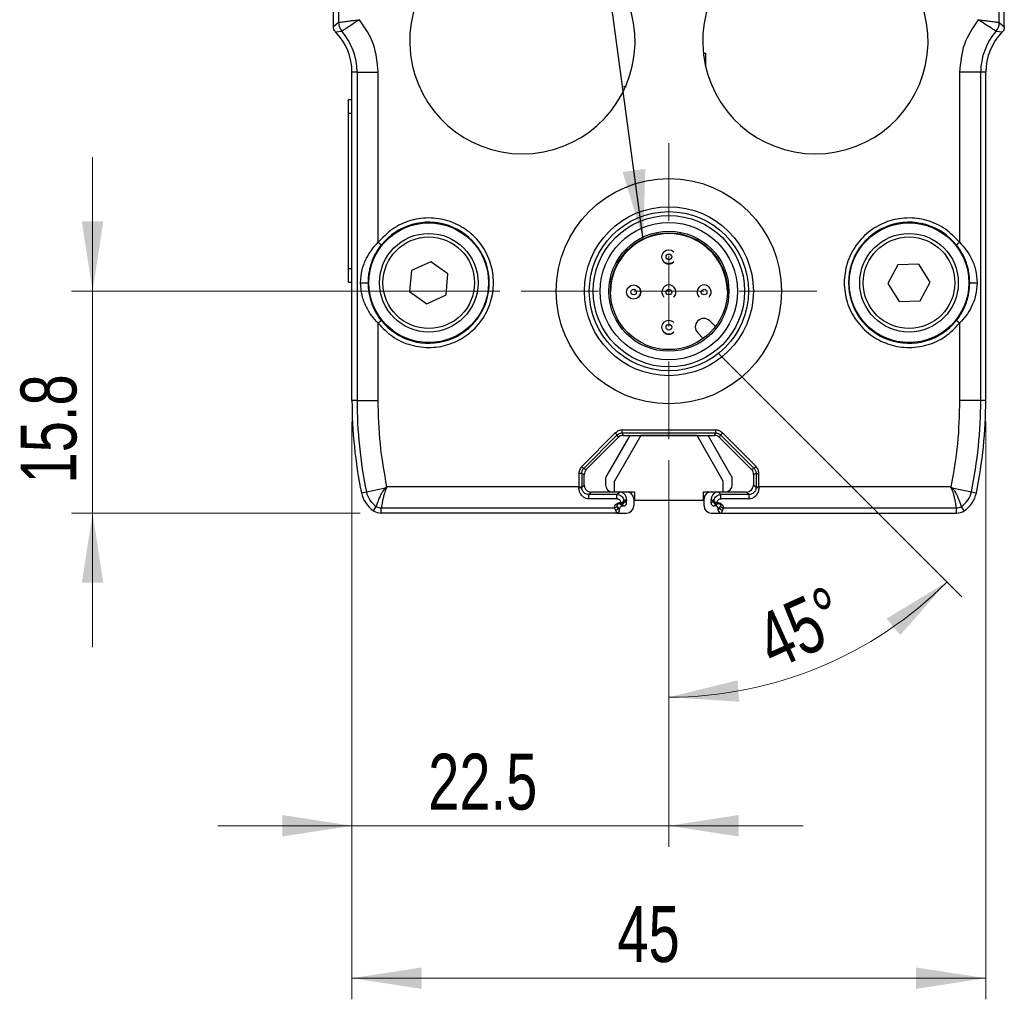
# Model space of a CAD drawing. Header units: millimetres. Extents: x 15 to 415, y 5 to 292.
# Tile 21 of 25: x 302 to 348, y 162 to 208. Entities that reach past the tile are written whole.
import ezdxf

# ---------------------------------------------------------------- set-up
doc = ezdxf.new("R2010")
doc.units = ezdxf.units.MM
doc.styles.add('SLDTEXTSTYLE0', font='TXT', dxfattribs={"width": 0.75})
doc.dimstyles.new('SLDDIMSTYLE1', dxfattribs={"dimtxt": 2.645833, "dimasz": 3.302, "dimexe": 0, "dimexo": 0.0625, "dimgap": 0.661458, "dimtad": 1, "dimdec": 1, "dimlfac": 1.5, "dimrnd": 1e-09, "dimzin": 12, "dimdsep": 46, "dimtxsty": 'SLDTEXTSTYLE0', "dimsah": 1, "dimcen": 0.09, "dimadec": 0, "dimazin": 3, "dimtfac": 1, "dimtdec": 1, "dimtmove": 0, "dimatfit": 0, "dimfxl": 1, "dimfrac": 2, "dimtolj": 1, "dimtzin": 12, "dimarcsym": 0})
doc.dimstyles.new('SLDDIMSTYLE2', dxfattribs={"dimtxt": 2.645833, "dimasz": 3.302, "dimexe": 0, "dimexo": 0.0625, "dimgap": 0.661458, "dimtad": 1, "dimdec": 0, "dimlfac": 1.5, "dimrnd": 1e-09, "dimzin": 12, "dimdsep": 46, "dimtxsty": 'SLDTEXTSTYLE0', "dimsah": 1, "dimcen": 0.09, "dimadec": 0, "dimazin": 3, "dimtfac": 1, "dimtdec": 0, "dimtofl": 0, "dimtmove": 0, "dimatfit": 3, "dimfxl": 1, "dimfrac": 2, "dimtolj": 1, "dimtzin": 12, "dimarcsym": 0})
doc.dimstyles.new('SLDDIMSTYLE3', dxfattribs={"dimtxt": 2.645833, "dimasz": 3.302, "dimexe": 0, "dimexo": 0.0625, "dimgap": 0.661458, "dimtad": 1, "dimdec": 4, "dimlfac": 1.5, "dimzin": 12, "dimdsep": 46, "dimtxsty": 'SLDTEXTSTYLE0', "dimsah": 1, "dimcen": 0.09, "dimazin": 3, "dimtfac": 1, "dimtofl": 0, "dimtmove": 0, "dimatfit": 3, "dimfxl": 1, "dimfrac": 2, "dimtolj": 1, "dimtzin": 12, "dimarcsym": 0})
doc.dimstyles.new('SLDDIMSTYLE4', dxfattribs={"dimtxt": 0.18, "dimasz": 3.302, "dimexe": 0, "dimexo": 0.0625, "dimgap": 0, "dimtad": 0, "dimtih": 1, "dimtoh": 1, "dimdec": 0, "dimrnd": 1e-09, "dimzin": 0, "dimdsep": 46, "dimtxsty": 'Standard', "dimsah": 1, "dimcen": 0.09, "dimadec": 0, "dimazin": 0, "dimtfac": 3.302, "dimtdec": 0, "dimtofl": 0, "dimtmove": 0, "dimatfit": 3, "dimfxl": 1, "dimfrac": 2, "dimtolj": 1, "dimtzin": 0, "dimarcsym": 0})

# ---------------------------------------------------------------- blocks, each defined once
blk = doc.blocks.new('_D_2')
at = {"color": 7, "linetype": 'Continuous', "lineweight": 0}
for p, q in [((305.156, 195.501), (305.156, 201.851)), ((324.435, 195.501), (304.156, 195.501)), ((305.156, 195.501), (305.156, 185.001)), ((317.822, 185.001), (304.156, 185.001)), ((305.156, 185.001), (305.156, 178.651))]:
    blk.add_line(p, q, dxfattribs=at)
at = {"color": 7, "linetype": 'Continuous', "lineweight": 18}
for points in [[(305.156, 195.501), (305.664, 198.803), (304.648, 198.803)], [(305.156, 185.001), (304.648, 181.699), (305.664, 181.699)]]:
    blk.add_solid(points, dxfattribs=at)
at = {"color": 7, "linetype": 'Continuous', "lineweight": 18, "insert": (301.746, 186.401), "char_height": 2.6458, "attachment_point": 1, "rotation": 90, "style": 'SLDTEXTSTYLE0'}
blk.add_mtext('15.8', dxfattribs=at)
blk = doc.blocks.new('_D_3')
at = {"color": 7, "linetype": 'Continuous', "lineweight": 0}
for p, q in [((317.435, 189.335), (317.435, 169.198)), ((332.435, 187.501), (332.435, 169.198)), ((317.435, 170.198), (311.085, 170.198)), ((317.435, 170.198), (332.435, 170.198)), ((332.435, 170.198), (338.785, 170.198))]:
    blk.add_line(p, q, dxfattribs=at)
at = {"color": 7, "linetype": 'Continuous', "lineweight": 18}
for points in [[(317.435, 170.198), (314.133, 170.706), (314.133, 169.69)], [(332.435, 170.198), (335.737, 169.69), (335.737, 170.706)]]:
    blk.add_solid(points, dxfattribs=at)
at = {"color": 7, "linetype": 'Continuous', "lineweight": 18, "insert": (321.042, 173.608), "char_height": 2.6458, "attachment_point": 1, "style": 'SLDTEXTSTYLE0'}
blk.add_mtext('22.5', dxfattribs=at)
blk = doc.blocks.new('_D_4')
at = {"color": 7, "linetype": 'Continuous', "lineweight": 0}
for p, q in [((334.795, 192.536), (346.302, 181.029)), ((332.435, 187.501), (332.435, 175.285))]:
    blk.add_line(p, q, dxfattribs=at)
at = {"color": 7, "linetype": 'Continuous', "lineweight": 18}
blk.add_arc((332.435, 194.896), 18.611, 270, 315, dxfattribs=at)
for points in [[(345.595, 181.736), (342.738, 180.004), (343.391, 179.226)], [(332.435, 176.285), (335.769, 176.069), (335.68, 177.081)]]:
    blk.add_solid(points, dxfattribs=at)
at = {"color": 7, "linetype": 'Continuous', "lineweight": 18, "insert": (336.306, 179.958), "char_height": 2.6458, "attachment_point": 1, "rotation": 24.4553, "style": 'SLDTEXTSTYLE0'}
blk.add_mtext('45°', dxfattribs=at)
blk = doc.blocks.new('_D_5')
at = {"color": 7, "linetype": 'Continuous', "lineweight": 0}
for p, q in [((317.435, 189.335), (317.435, 161.984)), ((347.435, 189.335), (347.435, 161.984)), ((317.435, 162.984), (347.435, 162.984))]:
    blk.add_line(p, q, dxfattribs=at)
at = {"color": 7, "linetype": 'Continuous', "lineweight": 18}
for points in [[(317.435, 162.984), (320.737, 162.476), (320.737, 163.492)], [(347.435, 162.984), (344.133, 163.492), (344.133, 162.476)]]:
    blk.add_solid(points, dxfattribs=at)
at = {"color": 7, "linetype": 'Continuous', "lineweight": 18, "insert": (329.996, 166.395), "char_height": 2.6458, "attachment_point": 1, "style": 'SLDTEXTSTYLE0'}
blk.add_mtext('45', dxfattribs=at)
blk = doc.blocks.new('SW_CENTERMARKSYMBOL_2')
at = {"color": 0, "linetype": 'Continuous', "lineweight": 18}
for p, q in [((0, 3.333), (0, 7)), ((0, 0), (0, 1.667)), ((-3.333, 0), (-7, 0)), ((0, 0), (-1.667, 0)), ((0, 0), (0, -1.667)), ((0, 0), (1.667, 0)), ((3.333, 0), (7, 0)), ((0, -3.333), (0, -7))]:
    blk.add_line(p, q, dxfattribs=at)

msp = doc.modelspace()

# ---------------------------------------------------------------- linework, layer by layer
at = {"color": 7, "linetype": 'Continuous', "lineweight": 25}
for p, q in [((316.558435, 208.009327), (316.558435, 209.921647)), ((316.797293, 209.833652), (316.797293, 208.218961)), ((348.072912, 208.218961), (348.072912, 209.833652)), ((348.311769, 208.009327), (348.311769, 209.921647)), ((316.797293, 208.218961), (316.558435, 208.009327)), ((348.072912, 208.218961), (348.311769, 208.009327)), ((316.654181, 207.775493), (316.951526, 207.805381)), ((347.918678, 207.805381), (348.216023, 207.775493)), ((334.16304, 206.76916), (334.16304, 206.173666)), ((317.673959, 205.868163), (317.435102, 205.868163)), ((317.435102, 190.33483), (317.435102, 205.868163)), ((317.673959, 205.868163), (317.673959, 190.33483)), ((317.673959, 205.868163), (318.673807, 205.868163)), ((318.673807, 197.814256), (318.673807, 205.868163)), ((346.196397, 205.868163), (346.196397, 197.814256)), ((347.196245, 205.868163), (346.196397, 205.868163)), ((347.196245, 190.33483), (347.196245, 205.868163)), ((347.435102, 205.868163), (347.196245, 205.868163)), ((347.435102, 190.33483), (347.435102, 205.868163)), ((317.268435, 204.574734), (317.435102, 204.574734)), ((317.268435, 203.908068), (317.268435, 204.574734)), ((317.435102, 203.908068), (317.268435, 203.908068)), ((317.268435, 196.574734), (317.268435, 203.908068)), ((318.673807, 197.814256), (318.830051, 197.689453)), ((346.040154, 197.689453), (346.196397, 197.814256)), ((332.670886, 197.364131), (332.670886, 197.364131)), ((321.160233, 196.897274), (320.251965, 196.478884)), ((321.976703, 196.319886), (321.160233, 196.897274)), ((332.199481, 196.892727), (332.199481, 196.892727)), ((343.273352, 196.750481), (342.802318, 195.868366)), ((344.272803, 196.783612), (343.273352, 196.750481)), ((344.80122, 195.934627), (344.272803, 196.783612)), ((317.268435, 196.574734), (317.435102, 196.574734)), ((317.268435, 195.908068), (317.268435, 196.574734)), ((320.251965, 196.478884), (320.160168, 195.483106)), ((321.884906, 195.324109), (321.976703, 196.319886)), ((317.435102, 195.908068), (317.268435, 195.908068)), ((342.802318, 195.868366), (343.330735, 195.019381)), ((344.330186, 195.052512), (344.80122, 195.934627)), ((320.160168, 195.483106), (320.976638, 194.905719)), ((320.976638, 194.905719), (321.884906, 195.324109)), ((331.004219, 195.697465), (331.004219, 195.697465)), ((332.670886, 195.697465), (332.670886, 195.697465)), ((334.337553, 195.697465), (334.337552, 195.697465)), ((330.532815, 195.22606), (330.532815, 195.22606)), ((332.199481, 195.22606), (332.199481, 195.22606)), ((333.866148, 195.22606), (333.866148, 195.22606)), ((343.330735, 195.019381), (344.330186, 195.052512)), ((318.830051, 194.11354), (318.673807, 193.988737)), ((318.673807, 190.33483), (318.673807, 193.988737)), ((332.670886, 194.030798), (332.670886, 194.030798)), ((334.636686, 193.825945), (334.367942, 194.094689)), ((346.196397, 193.988737), (346.040154, 194.11354)), ((346.196397, 193.988737), (346.196397, 190.33483)), ((332.199481, 193.559394), (332.199481, 193.559393)), ((333.802257, 193.529004), (334.065207, 193.266054)), ((317.673959, 190.33483), (317.435102, 190.33483)), ((317.673959, 190.33483), (318.673807, 190.33483)), ((347.196245, 190.33483), (346.196397, 190.33483)), ((347.435102, 190.33483), (347.196245, 190.33483)), ((329.897765, 188.791654), (328.311612, 187.2055)), ((334.642469, 188.928332), (330.227736, 188.928332)), ((330.227736, 188.795004), (334.642469, 188.795004)), ((330.227736, 188.795004), (330.277263, 188.675435)), ((334.592942, 188.675435), (334.642469, 188.795004)), ((336.558593, 187.2055), (334.972439, 188.791654)), ((328.40586, 187.111193), (329.992066, 188.6974)), ((328.525457, 187.061696), (330.041569, 188.577808)), ((330.580184, 188.675435), (329.47976, 186.769446)), ((331.101769, 188.668163), (329.868435, 186.501496)), ((330.041569, 188.577808), (329.992066, 188.6974)), ((330.277263, 188.675435), (334.592942, 188.675435)), ((333.768435, 188.668163), (331.101769, 188.668163)), ((335.001769, 186.501496), (333.768435, 188.668163)), ((335.390444, 186.769446), (334.29002, 188.675435)), ((334.828635, 188.577808), (334.878138, 188.6974)), ((336.344747, 187.061696), (334.828635, 188.577808)), ((334.878138, 188.6974), (336.464345, 187.111193)), ((328.40586, 187.111193), (328.525457, 187.061696)), ((336.464345, 187.111193), (336.344747, 187.061696)), ((328.174933, 186.875529), (328.174933, 186.240201)), ((328.308261, 186.875529), (328.308261, 186.240201)), ((328.42783, 186.826003), (328.308261, 186.875529)), ((328.42783, 186.327545), (328.42783, 186.826003)), ((329.435102, 186.602779), (329.435102, 186.33483)), ((329.868435, 186.001496), (329.868435, 186.501496)), ((335.001769, 186.001496), (335.001769, 186.501496)), ((335.435102, 186.33483), (335.435102, 186.602779)), ((336.561943, 186.875529), (336.442375, 186.826003)), ((336.442375, 186.826003), (336.442375, 186.327545)), ((336.561943, 186.875529), (336.561943, 186.240201)), ((336.695271, 186.240201), (336.695271, 186.875529)), ((317.882265, 185.955664), (318.116192, 186.003941)), ((318.116192, 186.003941), (319.026691, 186.191845)), ((319.026691, 186.191845), (319.088382, 186.240201)), ((319.088382, 186.240201), (319.053456, 186.17004)), ((328.174933, 186.240201), (319.088382, 186.240201)), ((328.174933, 186.240201), (328.308261, 186.240201)), ((328.174935, 186.203025), (328.174935, 186.240201)), ((328.308261, 186.240201), (328.308267, 186.207982)), ((328.308267, 186.207982), (328.42783, 186.327545)), ((328.76115, 185.994224), (328.642952, 185.876026)), ((330.094509, 185.994224), (328.76115, 185.994224)), ((329.768435, 186.001496), (330.435102, 186.001496)), ((329.976311, 185.876026), (330.094509, 185.994224)), ((330.435102, 186.001496), (330.801769, 186.001496)), ((330.801769, 186.001496), (330.801769, 185.601496)), ((334.068435, 186.001496), (334.435102, 186.001496)), ((334.068435, 185.601496), (334.068435, 186.001496)), ((334.435102, 186.001496), (335.101769, 186.001496)), ((334.893893, 185.876026), (334.775695, 185.994224)), ((336.109054, 185.994224), (334.775695, 185.994224)), ((336.109054, 185.994224), (336.227252, 185.876026)), ((336.561938, 186.207982), (336.442375, 186.327545)), ((336.561943, 186.240201), (336.561938, 186.207982)), ((336.561943, 186.240201), (336.695271, 186.240201)), ((345.781822, 186.240201), (336.695271, 186.240201)), ((336.695271, 186.240201), (336.695271, 186.203025)), ((345.816748, 186.17004), (345.781822, 186.240201)), ((345.781822, 186.240201), (345.843513, 186.191845)), ((345.843513, 186.191845), (346.754012, 186.003941)), ((346.754012, 186.003941), (346.98794, 185.955664)), ((329.976311, 185.876026), (328.642952, 185.876026)), ((329.976311, 185.666159), (328.642952, 185.666159)), ((330.110795, 185.492808), (330.17148, 185.492808)), ((330.110795, 185.492808), (330.110795, 185.459132)), ((330.171481, 185.459132), (330.171481, 185.492808)), ((330.300812, 185.624849), (330.335093, 185.568167)), ((330.335093, 185.568167), (330.428874, 185.661948)), ((330.335093, 185.568167), (330.435089, 185.468172)), ((330.429362, 185.646599), (330.428874, 185.661948)), ((330.429362, 185.646599), (330.43408, 185.580219)), ((330.768435, 185.668163), (330.768435, 185.33483)), ((334.068435, 185.601496), (330.801769, 185.601496)), ((334.101769, 185.33483), (334.101769, 185.668163)), ((334.535111, 185.568167), (334.435116, 185.468172)), ((334.440842, 185.646599), (334.436124, 185.580219)), ((334.440842, 185.646599), (334.44133, 185.661948)), ((334.44133, 185.661948), (334.535111, 185.568167)), ((334.535111, 185.568167), (334.569392, 185.624849)), ((334.698724, 185.492808), (334.759409, 185.492808)), ((334.698724, 185.492808), (334.698724, 185.459132)), ((334.812446, 185.861774), (334.893893, 185.876026)), ((336.227252, 185.876026), (334.893893, 185.876026)), ((336.227252, 185.666159), (334.893893, 185.666159)), ((336.227252, 185.666159), (336.227252, 185.876026)), ((318.455391, 185.111175), (318.586647, 185.310736)), ((318.821735, 185.240354), (329.854302, 185.240354)), ((318.821735, 185.001496), (318.821735, 185.240354)), ((329.854302, 185.240354), (329.901779, 185.13485)), ((329.901779, 185.13485), (329.968451, 185.001496)), ((330.035107, 185.268163), (329.984993, 185.347291)), ((330.101769, 185.201501), (330.035107, 185.268163)), ((330.101769, 185.13483), (330.035107, 185.268163)), ((330.101769, 185.13483), (330.101769, 185.201501)), ((330.171481, 185.459132), (330.110795, 185.459132)), ((330.110795, 185.459132), (330.235097, 185.33483)), ((330.171481, 185.459132), (330.201765, 185.434839)), ((330.301774, 185.33483), (330.201765, 185.434839)), ((330.235097, 185.33483), (330.301774, 185.33483)), ((330.433551, 185.447879), (330.435089, 185.468172)), ((334.435116, 185.468172), (334.436653, 185.447879)), ((334.56843, 185.33483), (334.668439, 185.434839)), ((334.635107, 185.33483), (334.56843, 185.33483)), ((334.635107, 185.33483), (334.759409, 185.459132)), ((334.668439, 185.434839), (334.698724, 185.459132)), ((334.698724, 185.459132), (334.759409, 185.459132)), ((334.768435, 185.201501), (334.835097, 185.268163)), ((334.835097, 185.268163), (334.768435, 185.13483)), ((334.768435, 185.13483), (334.768435, 185.201501)), ((334.885211, 185.347291), (334.835097, 185.268163)), ((334.968425, 185.13485), (334.901754, 185.001496)), ((335.015903, 185.240354), (334.968425, 185.13485)), ((335.015903, 185.240354), (346.048469, 185.240354)), ((346.048469, 185.001496), (346.048469, 185.240354)), ((346.414814, 185.111175), (346.283558, 185.310736)), ((329.968451, 185.001496), (318.821735, 185.001496)), ((329.968451, 185.001496), (330.435102, 185.001496)), ((334.435102, 185.001496), (334.901754, 185.001496)), ((334.901754, 185.001496), (346.048469, 185.001496))]:
    msp.add_line(p, q, dxfattribs=at)
at = {"color": 7, "linetype": 'Continuous', "lineweight": 25, "flags": 128}
for points in [[(332.670886, 196.892727), (332.562745, 196.820469), (332.435184, 196.795096), (332.307622, 196.820469), (332.199481, 196.892727), (332.127224, 197.000868), (332.10185, 197.128429), (332.127224, 197.25599), (332.199481, 197.364131), (332.307622, 197.436389), (332.435184, 197.461763), (332.562745, 197.436389), (332.670886, 197.364131), (332.670886, 197.364131)], [(332.670886, 193.559394), (332.562745, 193.487136), (332.435184, 193.461763), (332.307622, 193.487136), (332.199481, 193.559394), (332.127224, 193.667535), (332.10185, 193.795096), (332.127224, 193.922657), (332.199481, 194.030798), (332.307622, 194.103056), (332.435184, 194.128429), (332.562745, 194.103056), (332.670886, 194.030798), (332.670886, 194.030798)]]:
    msp.add_lwpolyline(points, dxfattribs=at)
at = {"color": 7, "linetype": 'Continuous', "lineweight": 25}
for centre, radius in [((332.435102, 195.501496), 5.333333), ((332.435102, 195.501496), 5.333333), ((332.435102, 195.501496), 4), ((332.435102, 195.501496), 3.766667), ((332.435102, 195.501496), 3.583333), ((321.068435, 195.901496), 2.833333), ((332.435102, 195.501496), 3.25), ((343.801769, 195.901496), 2.833333), ((321.068435, 195.901496), 2.333333), ((332.435102, 195.501496), 2.843645), ((332.435102, 195.501496), 2.766667), ((343.801769, 195.901496), 2.333333), ((321.068435, 195.901496), 2.166667), ((343.801769, 195.901496), 2.166667), ((332.435184, 197.128429), 0.133333), ((330.768517, 195.461763), 0.333333), ((330.768517, 195.461763), 0.133333), ((332.435183, 195.461763), 0.133333), ((334.10185, 195.461763), 0.133333), ((332.435184, 193.795096), 0.133333)]:
    msp.add_circle(centre, radius, dxfattribs=at)
for centre, radius, start, end in [((325.501769, 207.33483), 5.333333, 103.4544127, 76.5455873), ((339.368435, 207.33483), 5.333333, 103.4544127, 76.5455873), ((317.42989, 208.219322), 0.632597, 180.0327176, 220.8705674), ((347.440315, 208.219322), 0.632597, 319.1294326, 359.9672824), ((314.7154, 205.868163), 2.719702, 0, 44.5314701), ((314.7154, 205.868163), 2.958559, 360, 40.903285), ((350.154804, 205.868163), 2.958559, 139.096715, 180), ((350.154804, 205.868163), 2.719702, 135.4685299, 180), ((321.068435, 195.901496), 2.864813, 218.6168418, 141.3831582), ((343.801769, 195.901496), 2.864813, 38.6168418, 321.3831582), ((332.435184, 195.461762), 2.766667, 45.0000001, 179.7061464), ((332.435183, 195.461763), 2.766667, 0.5287545, 135), ((332.435183, 195.461763), 2.766667, 135, 179.7058844), ((332.435184, 197.128429), 0.333333, 225.0000001, 315), ((332.435183, 195.461763), 0.333333, 315, 225), ((334.10185, 195.461763), 0.333333, 315, 225), ((330.768517, 195.461762), 0.333333, 315, 45), ((332.435184, 195.461762), 0.333333, 315, 45), ((334.10185, 195.461762), 0.333333, 315, 45), ((334.085099, 193.811847), 0.4, 45, 225), ((332.435184, 193.795096), 0.333333, 225.0000001, 315), ((339.101769, 190.33483), 21.666667, 180, 191.6606853), ((339.101769, 190.33483), 21.427809, 180, 191.6606853), ((325.768435, 190.33483), 21.427809, 348.3393147, 0), ((325.768435, 190.33483), 21.666667, 348.3393147, 0), ((329.768435, 186.602779), 0.333333, 150, 180), ((335.101769, 186.602779), 0.333333, 0, 30), ((319.18808, 186.225151), 1.094476, 191.6606853, 236.6660938), ((320.894364, 188.456987), 2.935825, 230.4934694, 231.1672238), ((329.768435, 186.33483), 0.333333, 180, 270), ((330.435102, 185.668163), 0.333333, 0, 90), ((334.435102, 185.668163), 0.333333, 90, 180), ((335.101769, 186.33483), 0.333333, 270, 0), ((343.97584, 188.456987), 2.935825, 308.8327838, 309.5065306), ((345.682124, 186.225151), 1.094476, 303.3339062, 348.3393148), ((319.18808, 186.225151), 1.333333, 191.6606853, 236.6660938), ((330.201753, 185.568179), 0.13334, 270.0051019, 359.9948898), ((334.668451, 185.568179), 0.13334, 180.0051096, 269.9949058), ((345.682124, 186.225151), 1.333333, 303.3339062, 348.3393147), ((318.821735, 185.668163), 0.666667, 236.6660938, 270), ((318.821735, 185.668163), 0.42781, 236.6660949, 270.0000076), ((329.901763, 185.268194), 0.133344, 270.006947, 359.9865076), ((330.435102, 185.33483), 0.333333, 270, 0), ((334.435102, 185.33483), 0.333333, 180, 270), ((334.968441, 185.268194), 0.133344, 180.0134924, 269.993053), ((346.048469, 185.668163), 0.427809, 270, 303.3339062), ((346.048469, 185.668163), 0.666667, 270, 303.3339062)]:
    msp.add_arc(centre, radius, start, end, dxfattribs=at)
for centre, major_axis, ratio, start_param, end_param in [((330.277273, 188.342089), (0.127567, -0.307974), 0.999955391, 2.748909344, 3.534275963), ((334.592931, 188.342089), (0.127567, 0.307974), 0.999955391, 5.890501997, 6.675868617), ((328.761176, 186.825992), (0.307974, -0.127567), 0.999955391, 2.748909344, 3.534275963), ((336.109028, 186.825992), (0.307974, 0.127567), 0.999955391, 5.890501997, 6.675868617), ((334.775721, 185.660878), (-0.23572, 0.23572), 0.99992385, 5.49782522, 6.483057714), ((336.109028, 186.32757), (0.23572, -0.23572), 0.99992385, 5.49782522, 7.068545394), ((329.96843, 185.13485), (-0.059636, 0.119281), 0.999809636, 2.678051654, 4.248695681), ((334.635097, 185.201491), (0.094288, 0.094288), 0.99992385, 5.49782522, 7.068545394), ((334.901774, 185.13485), (-0.059636, -0.119281), 0.999809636, 5.17608228, 6.746726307)]:
    msp.add_ellipse(centre, major_axis=major_axis, ratio=ratio, start_param=start_param, end_param=end_param, dxfattribs=at)
for points, knots in [([(316.797293, 208.218961), (316.812241, 208.222145), (316.835272, 208.227049), (316.959846, 208.24539), (317.108687, 208.265897), (317.306537, 208.29299), (317.549308, 208.322934), (317.709492, 208.342035), (317.79714, 208.352486)], [0, 0, 0, 0, 0.235989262, 0.363590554, 0.497325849, 0.689735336, 0.8302335, 1, 1, 1, 1]), ([(317.79714, 208.352486), (317.686735, 208.282532), (317.466323, 208.142875), (317.22922, 207.987546), (317.087999, 207.893939), (316.984071, 207.824875), (316.964296, 207.81303), (316.951526, 207.805381)], [0, 0, 0, 0, 0.251338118, 0.501768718, 0.637517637, 0.765935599, 1, 1, 1, 1]), ([(347.918678, 207.805381), (347.905909, 207.813029), (347.886135, 207.824874), (347.782209, 207.893937), (347.640987, 207.987545), (347.403881, 208.142875), (347.183469, 208.282532), (347.073064, 208.352486)], [0, 0, 0, 0, 0.234057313, 0.362477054, 0.498231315, 0.748661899, 1, 1, 1, 1]), ([(347.073064, 208.352486), (347.160706, 208.342036), (347.320883, 208.322936), (347.563656, 208.292992), (347.76151, 208.265898), (347.910354, 208.245389), (348.034931, 208.227049), (348.057963, 208.222144), (348.072912, 208.218961)], [0, 0, 0, 0, 0.169755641, 0.310250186, 0.502674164, 0.63640372, 0.764003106, 1, 1, 1, 1]), ([(316.654177, 207.775491), (316.636044, 207.796962), (316.593755, 207.847034), (316.562989, 207.930532), (316.559635, 207.988571), (316.558436, 208.009327)], [0, 0, 0, 0, 0.325332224, 0.758714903, 1, 1, 1, 1]), ([(348.311768, 208.009327), (348.309637, 207.981305), (348.304668, 207.915953), (348.268041, 207.834855), (348.229729, 207.791129), (348.216027, 207.775491)], [0, 0, 0, 0, 0.325332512, 0.758715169, 1, 1, 1, 1]), ([(330.283767, 205.185224), (330.295143, 205.185224), (330.317968, 205.185224), (330.346278, 205.185224), (330.366989, 205.185224), (330.369283, 205.185224), (330.370434, 205.185224)], [0, 0, 0, 0, 0.249126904, 0.499862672, 0.749134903, 1, 1, 1, 1]), ([(330.370434, 205.185224), (330.371067, 205.185224), (330.37234, 205.185224), (330.381652, 205.185224), (330.390919, 205.185224), (330.401721, 205.185224), (330.410918, 205.185224), (330.417101, 205.185224)], [0, 0, 0, 0, 0.2480365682, 0.4991027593, 0.6261662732, 0.7487045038, 1, 1, 1, 1]), ([(318.673807, 193.988737), (318.88674, 193.765399), (319.323153, 193.307661), (320.210349, 192.908789), (321.164849, 192.788665), (322.097404, 192.965291), (322.934882, 193.409111), (323.610288, 194.098735), (324.03775, 194.964081), (324.179799, 195.901496), (324.03775, 196.838912), (323.610288, 197.704258), (322.934882, 198.393882), (322.097404, 198.837701), (321.164849, 199.014328), (320.210349, 198.894204), (319.323153, 198.495332), (318.88674, 198.037594), (318.673807, 197.814256)], [0, 0, 0, 0, 0.060989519, 0.125, 0.189010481, 0.25, 0.310989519, 0.375, 0.439010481, 0.5, 0.560989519, 0.625, 0.689010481, 0.75, 0.810989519, 0.875, 0.939010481, 1, 1, 1, 1]), ([(346.196397, 197.814256), (345.983464, 198.037594), (345.547052, 198.495332), (344.659855, 198.894204), (343.705355, 199.014328), (342.7728, 198.837701), (341.935322, 198.393882), (341.259916, 197.704258), (340.832454, 196.838912), (340.690405, 195.901496), (340.832454, 194.964081), (341.259916, 194.098735), (341.935322, 193.409111), (342.7728, 192.965291), (343.705355, 192.788665), (344.659855, 192.908789), (345.547052, 193.307661), (345.983464, 193.765399), (346.196397, 193.988737)], [0, 0, 0, 0, 0.060989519, 0.125, 0.189010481, 0.25, 0.310989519, 0.375, 0.439010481, 0.5, 0.560989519, 0.625, 0.689010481, 0.75, 0.810989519, 0.875, 0.939010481, 1, 1, 1, 1]), ([(317.843833, 195.901496), (317.858872, 196.107101), (317.889001, 196.518997), (318.092238, 197.029296), (318.353671, 197.466834), (318.569084, 197.700608), (318.673807, 197.814256)], [0, 0, 0, 0, 0.282162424, 0.565266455, 0.788655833, 1, 1, 1, 1]), ([(318.209797, 195.901496), (318.217594, 196.067268), (318.229279, 196.315711), (318.28223, 196.55361), (318.308069, 196.653368), (318.328884, 196.729913), (318.399622, 196.952718), (318.546355, 197.29483), (318.735905, 197.558496), (318.830051, 197.689453)], [0, 0, 0, 0, 0.252994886, 0.379166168, 0.383541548, 0.41609195, 0.504820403, 0.75405487, 1, 1, 1, 1]), ([(346.040154, 197.689453), (346.134299, 197.558497), (346.323848, 197.294834), (346.470587, 196.952698), (346.53987, 196.734486), (346.560155, 196.660644), (346.586359, 196.56106), (346.640748, 196.31854), (346.652593, 196.067256), (346.660407, 195.901496)], [0, 0, 0, 0, 0.245946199, 0.49518175, 0.583924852, 0.608859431, 0.616467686, 0.747004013, 1, 1, 1, 1]), ([(346.196397, 197.814256), (346.301116, 197.70061), (346.516527, 197.466834), (346.778116, 197.029066), (346.981249, 196.518701), (347.011362, 196.106811), (347.026372, 195.901496)], [0, 0, 0, 0, 0.21133832, 0.434733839, 0.718233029, 1, 1, 1, 1]), ([(317.843822, 195.901496), (317.854579, 195.901498), (317.877864, 195.9015), (317.93, 195.901503), (317.995788, 195.901505), (318.067737, 195.901505), (318.132309, 195.901504), (318.178432, 195.901501), (318.204682, 195.901499), (318.208187, 195.901497), (318.209806, 195.901496)], [0, 0, 0, 0, 0.102777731, 0.222467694, 0.356854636, 0.500007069, 0.643157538, 0.777539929, 0.897225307, 1, 1, 1, 1]), ([(318.673807, 193.988737), (318.568756, 194.102809), (318.352511, 194.337623), (318.089183, 194.779103), (317.88773, 195.289752), (317.858262, 195.700413), (317.843833, 195.901496)], [0, 0, 0, 0, 0.212063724, 0.436528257, 0.724091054, 1, 1, 1, 1]), ([(318.830051, 194.11354), (318.735905, 194.244497), (318.546354, 194.508162), (318.399624, 194.85028), (318.330343, 195.06848), (318.310058, 195.142315), (318.283849, 195.241914), (318.229457, 195.484448), (318.217611, 195.735737), (318.209797, 195.901496)], [0, 0, 0, 0, 0.245948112, 0.495184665, 0.583898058, 0.608842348, 0.6164616, 0.747003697, 1, 1, 1, 1]), ([(346.660407, 195.901496), (346.652611, 195.735725), (346.640926, 195.487288), (346.587973, 195.249379), (346.56213, 195.149608), (346.541313, 195.073059), (346.470575, 194.850261), (346.323851, 194.508166), (346.1343, 194.244498), (346.040154, 194.11354)], [0, 0, 0, 0, 0.252995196, 0.379157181, 0.383547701, 0.416118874, 0.504817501, 0.754052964, 1, 1, 1, 1]), ([(347.026372, 195.901496), (347.011941, 195.700274), (346.982489, 195.289599), (346.780947, 194.779007), (346.5177, 194.337624), (346.301452, 194.102811), (346.196397, 193.988737)], [0, 0, 0, 0, 0.276090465, 0.563473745, 0.787931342, 1, 1, 1, 1]), ([(346.660399, 195.901496), (346.662018, 195.901497), (346.665522, 195.901499), (346.691772, 195.901501), (346.737895, 195.901504), (346.802467, 195.901505), (346.874417, 195.901505), (346.940204, 195.901503), (346.992341, 195.9015), (347.015625, 195.901498), (347.026383, 195.901496)], [0, 0, 0, 0, 0.102774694, 0.222460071, 0.356842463, 0.499992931, 0.643145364, 0.777532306, 0.897222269, 1, 1, 1, 1]), ([(330.227736, 188.928332), (330.165749, 188.921862), (330.042202, 188.908967), (329.945799, 188.830668), (329.897765, 188.791654)], [0, 0, 0, 0, 0.501731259, 1, 1, 1, 1]), ([(334.972439, 188.791654), (334.924405, 188.830668), (334.828002, 188.908967), (334.704456, 188.921862), (334.642469, 188.928332)], [0, 0, 0, 0, 0.498268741, 1, 1, 1, 1]), ([(328.311612, 187.2055), (328.272355, 187.157094), (328.194112, 187.060615), (328.181311, 186.937082), (328.174933, 186.875529)], [0, 0, 0, 0, 0.50173101, 1, 1, 1, 1]), ([(328.405862, 187.111191), (328.404515, 187.112543), (328.402443, 187.114621), (328.390623, 187.126449), (328.378457, 187.138622), (328.363403, 187.153683), (328.341551, 187.175544), (328.323409, 187.193696), (328.311612, 187.2055)], [0, 0, 0, 0, 0.239569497, 0.368428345, 0.49999004, 0.631553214, 0.760416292, 1, 1, 1, 1]), ([(336.695271, 186.875529), (336.688893, 186.937082), (336.676092, 187.060615), (336.597849, 187.157094), (336.558593, 187.2055)], [0, 0, 0, 0, 0.49826899, 1, 1, 1, 1]), ([(318.586647, 185.310736), (318.588972, 185.316865), (318.593548, 185.328926), (318.6276, 185.427824), (318.688689, 185.59996), (318.779349, 185.810959), (318.873354, 186.00577), (318.969814, 186.122823), (319.026691, 186.191845)], [0, 0, 0, 0, 0.148882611, 0.292962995, 0.548453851, 0.70333036, 0.825067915, 1, 1, 1, 1]), ([(319.053456, 186.17004), (319.022023, 186.090396), (318.966749, 185.950342), (318.918131, 185.748586), (318.881888, 185.581515), (318.854625, 185.438374), (318.83566, 185.330715), (318.82388, 185.257478), (318.822455, 185.246099), (318.821735, 185.240354)], [0, 0, 0, 0, 0.170710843, 0.300196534, 0.444570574, 0.579633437, 0.717091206, 0.857148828, 1, 1, 1, 1]), ([(328.642952, 185.666159), (328.599003, 185.670278), (328.50734, 185.678868), (328.372051, 185.754063), (328.262601, 185.873622), (328.187855, 186.033619), (328.17923, 186.146703), (328.174935, 186.203025)], [0, 0, 0, 0, 0.16176512, 0.337381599, 0.58231524, 0.79196871, 1, 1, 1, 1]), ([(328.174938, 186.203025), (328.191626, 186.203096), (328.217289, 186.203205), (328.248199, 186.203827), (328.269493, 186.204466), (328.286702, 186.205258), (328.303424, 186.206407), (328.306359, 186.207361), (328.308267, 186.207982)], [0, 0, 0, 0, 0.239576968, 0.368437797, 0.499999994, 0.631562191, 0.760423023, 1, 1, 1, 1]), ([(328.642952, 185.876026), (328.609681, 185.87898), (328.544555, 185.884764), (328.449499, 185.930621), (328.371498, 186.002833), (328.317748, 186.10317), (328.311242, 186.175088), (328.308267, 186.207982)], [0, 0, 0, 0, 0.181600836, 0.355477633, 0.605276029, 0.819462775, 1, 1, 1, 1]), ([(328.42783, 186.327545), (328.429015, 186.302746), (328.431287, 186.255192), (328.45873, 186.171157), (328.521459, 186.087881), (328.604942, 186.02485), (328.689119, 185.99788), (328.736634, 185.995469), (328.76115, 185.994224)], [0, 0, 0, 0, 0.141788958, 0.271889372, 0.500033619, 0.728177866, 0.859746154, 1, 1, 1, 1]), ([(336.561938, 186.207982), (336.558962, 186.175089), (336.552456, 186.103171), (336.498707, 186.002834), (336.42071, 185.930625), (336.325655, 185.884765), (336.260529, 185.878981), (336.227252, 185.876026)], [0, 0, 0, 0, 0.180529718, 0.39472409, 0.644522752, 0.818365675, 1, 1, 1, 1]), ([(336.69527, 186.203025), (336.690973, 186.146706), (336.682346, 186.033623), (336.607607, 185.873623), (336.498153, 185.754067), (336.36287, 185.678864), (336.271206, 185.670277), (336.227252, 185.666159)], [0, 0, 0, 0, 0.208019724, 0.417683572, 0.662617, 0.838221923, 1, 1, 1, 1]), ([(336.561938, 186.207982), (336.563846, 186.207361), (336.56678, 186.206407), (336.583502, 186.205258), (336.600711, 186.204466), (336.622006, 186.203827), (336.652915, 186.203205), (336.678578, 186.203096), (336.695266, 186.203025)], [0, 0, 0, 0, 0.239576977, 0.368437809, 0.500000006, 0.631562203, 0.760423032, 1, 1, 1, 1]), ([(346.048469, 185.240354), (346.047749, 185.246099), (346.046324, 185.257477), (346.034544, 185.330708), (346.015578, 185.438366), (345.988319, 185.581503), (345.952075, 185.748576), (345.903459, 185.950332), (345.848181, 186.090396), (345.816748, 186.17004)], [0, 0, 0, 0, 0.14284175, 0.282896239, 0.420357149, 0.555429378, 0.699781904, 0.829289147, 1, 1, 1, 1]), ([(346.283558, 185.310736), (346.281499, 185.316113), (346.277397, 185.326828), (346.253133, 185.397844), (346.215694, 185.50346), (346.162845, 185.642183), (346.097225, 185.799465), (346.019853, 185.954539), (345.93988, 186.088998), (345.873495, 186.159847), (345.843513, 186.191845)], [0, 0, 0, 0, 0.138595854, 0.276167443, 0.412803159, 0.548566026, 0.688060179, 0.810021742, 0.914199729, 1, 1, 1, 1]), ([(329.854302, 185.240354), (329.854544, 185.251434), (329.854956, 185.270227), (329.88914, 185.362045), (329.942149, 185.424959), (329.98892, 185.460681), (330.045728, 185.487542), (330.08965, 185.491096), (330.110795, 185.492808)], [0, 0, 0, 0, 0.382680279, 0.64901465, 0.751074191, 0.840003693, 0.922972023, 1, 1, 1, 1]), ([(329.976311, 185.876026), (330.016358, 185.874373), (330.064074, 185.872403), (330.102649, 185.849228), (330.108848, 185.845504)], [0, 0, 0, 0, 0.839291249, 1, 1, 1, 1]), ([(330.17148, 185.492808), (330.164581, 185.515912), (330.151737, 185.558922), (330.105307, 185.617764), (330.054121, 185.651243), (330.010022, 185.664367), (329.987591, 185.665559), (329.976311, 185.666159)], [0, 0, 0, 0, 0.310606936, 0.578216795, 0.796271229, 0.897557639, 1, 1, 1, 1]), ([(330.108848, 185.845504), (330.136229, 185.832131), (330.197953, 185.801986), (330.266541, 185.72086), (330.289268, 185.657189), (330.300812, 185.624849)], [0, 0, 0, 0, 0.281769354, 0.635189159, 1, 1, 1, 1]), ([(330.17148, 185.492808), (330.18271, 185.494804), (330.203617, 185.498521), (330.239397, 185.513425), (330.268502, 185.534347), (330.288769, 185.559088), (330.299057, 185.580639), (330.304034, 185.603036), (330.301904, 185.61746), (330.300812, 185.624849)], [0, 0, 0, 0, 0.147087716, 0.273841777, 0.499426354, 0.622005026, 0.745639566, 0.869691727, 1, 1, 1, 1]), ([(330.276577, 185.510436), (330.269847, 185.502884), (330.256387, 185.48778), (330.230394, 185.471745), (330.201762, 185.461115), (330.181575, 185.459793), (330.171481, 185.459132)], [0, 0, 0, 0, 0.249993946, 0.499992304, 0.749994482, 1, 1, 1, 1]), ([(330.300812, 185.624849), (330.302623, 185.614897), (330.306245, 185.594993), (330.302889, 185.564637), (330.293649, 185.535527), (330.282268, 185.518799), (330.276577, 185.510436)], [0, 0, 0, 0, 0.250000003, 0.500000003, 0.750000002, 1, 1, 1, 1]), ([(330.428874, 185.661948), (330.42853, 185.672526), (330.427841, 185.693702), (330.418811, 185.745378), (330.400169, 185.798796), (330.380896, 185.830833), (330.372309, 185.845108)], [0, 0, 0, 0, 0.268191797, 0.536857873, 0.793640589, 1, 1, 1, 1]), ([(334.497896, 185.845108), (334.486917, 185.826295), (334.46492, 185.7886), (334.448255, 185.731552), (334.442105, 185.687305), (334.441571, 185.669844), (334.44133, 185.661948)], [0, 0, 0, 0, 0.2688328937, 0.5386279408, 0.7913527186, 1, 1, 1, 1]), ([(334.593627, 185.510436), (334.587936, 185.518799), (334.576554, 185.535525), (334.567315, 185.564636), (334.563959, 185.594992), (334.567581, 185.614897), (334.569392, 185.624849)], [0, 0, 0, 0, 0.249993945, 0.499992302, 0.749994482, 1, 1, 1, 1]), ([(334.569392, 185.624849), (334.568277, 185.617041), (334.566194, 185.602463), (334.571438, 185.580074), (334.581486, 185.559258), (334.596885, 185.539822), (334.616148, 185.523689), (334.639213, 185.509994), (334.666603, 185.498492), (334.687499, 185.494794), (334.698724, 185.492808)], [0, 0, 0, 0, 0.137589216, 0.256889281, 0.377923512, 0.496267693, 0.618396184, 0.72655974, 0.853115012, 1, 1, 1, 1]), ([(334.569392, 185.624849), (334.58078, 185.657551), (334.6032, 185.721933), (334.678658, 185.803347), (334.752741, 185.853359), (334.801572, 185.860241), (334.812446, 185.861774)], [0, 0, 0, 0, 0.312441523, 0.615127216, 0.914296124, 1, 1, 1, 1]), ([(334.698724, 185.459132), (334.68863, 185.459793), (334.668443, 185.461115), (334.639812, 185.471745), (334.613819, 185.48778), (334.600358, 185.502884), (334.593627, 185.510436)], [0, 0, 0, 0, 0.250000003, 0.500000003, 0.750000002, 1, 1, 1, 1]), ([(334.893893, 185.666159), (334.882616, 185.665559), (334.860186, 185.664366), (334.816089, 185.651241), (334.764901, 185.617769), (334.718465, 185.558925), (334.705623, 185.515915), (334.698724, 185.492808)], [0, 0, 0, 0, 0.102424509, 0.2037054, 0.421779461, 0.689357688, 1, 1, 1, 1]), ([(334.759409, 185.492808), (334.780553, 185.491096), (334.824473, 185.48754), (334.88128, 185.460685), (334.928053, 185.424961), (334.981063, 185.362047), (335.015248, 185.270227), (335.01566, 185.251434), (335.015903, 185.240354)], [0, 0, 0, 0, 0.077021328, 0.159995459, 0.248908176, 0.35098471, 0.617319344, 1, 1, 1, 1]), ([(329.984993, 185.347291), (329.980816, 185.333463), (329.972125, 185.304692), (329.941419, 185.269474), (329.900565, 185.244965), (329.869505, 185.241869), (329.854302, 185.240354)], [0, 0, 0, 0, 0.23589934, 0.490828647, 0.750760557, 1, 1, 1, 1]), ([(329.984993, 185.347291), (329.980322, 185.359011), (329.975021, 185.372313), (330.025773, 185.428488), (330.048184, 185.444259), (330.072744, 185.454269), (330.094644, 185.458549), (330.105497, 185.458941), (330.110795, 185.459132)], [0, 0, 0, 0, 0.711022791, 0.8070175, 0.884759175, 0.947599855, 0.97441865, 1, 1, 1, 1]), ([(334.436654, 185.447877), (334.440661, 185.432538), (334.448677, 185.40186), (334.479983, 185.365058), (334.521118, 185.339714), (334.55266, 185.336458), (334.56843, 185.33483)], [0, 0, 0, 0, 0.2499907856, 0.4999938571, 0.7499969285, 1, 1, 1, 1]), ([(334.759409, 185.459132), (334.764707, 185.458941), (334.775558, 185.458549), (334.797458, 185.45427), (334.822018, 185.44426), (334.84443, 185.42849), (334.895184, 185.372313), (334.889883, 185.359011), (334.885211, 185.347291)], [0, 0, 0, 0, 0.025577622, 0.052395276, 0.115239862, 0.192963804, 0.288976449, 1, 1, 1, 1]), ([(334.885212, 185.347291), (334.889545, 185.33308), (334.898478, 185.303779), (334.929885, 185.268563), (334.970621, 185.244747), (335.001114, 185.241788), (335.015903, 185.240353)], [0, 0, 0, 0, 0.242505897, 0.500000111, 0.757494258, 1, 1, 1, 1])]:
    msp.add_open_spline(points, degree=3, knots=knots, dxfattribs=at)
for points in [[(318.673807, 205.868163), (318.634065, 206.319752), (318.554581, 207.222931), (318.049621, 207.975968), (317.79714, 208.352486)], [(347.073064, 208.352486), (346.820584, 207.975968), (346.315623, 207.222931), (346.236139, 206.319752), (346.196397, 205.868163)], [(334.06304, 206.76916), (334.064543, 206.76916), (334.067549, 206.76916), (334.090674, 206.76916), (334.123729, 206.76916), (334.149936, 206.76916), (334.16304, 206.76916)], [(319.088382, 186.240201), (318.967464, 186.917392), (318.725629, 188.271775), (318.691081, 189.647145), (318.673807, 190.33483)], [(346.196397, 190.33483), (346.179123, 189.647145), (346.144575, 188.271775), (345.90274, 186.917392), (345.781822, 186.240201)], [(329.992066, 188.6974), (329.990556, 188.698906), (329.987535, 188.701919), (329.965687, 188.723755), (329.934628, 188.754803), (329.910053, 188.77937), (329.897765, 188.791654)], [(329.992066, 188.6974), (330.008369, 188.711957), (330.040974, 188.741073), (330.099482, 188.771358), (330.162271, 188.791308), (330.205914, 188.793772), (330.227736, 188.795004)], [(330.227736, 188.795004), (330.227736, 188.797137), (330.227736, 188.801403), (330.227736, 188.832292), (330.227736, 188.876209), (330.227736, 188.910958), (330.227736, 188.928332)], [(334.642469, 188.928332), (334.642469, 188.910958), (334.642469, 188.876209), (334.642469, 188.832292), (334.642469, 188.801403), (334.642469, 188.797137), (334.642469, 188.795004)], [(334.642469, 188.795004), (334.66429, 188.793772), (334.707934, 188.791308), (334.770722, 188.771358), (334.82923, 188.741073), (334.861836, 188.711957), (334.878138, 188.6974)], [(334.878138, 188.6974), (334.879649, 188.698906), (334.882669, 188.701919), (334.904517, 188.723755), (334.935576, 188.754803), (334.960152, 188.77937), (334.972439, 188.791654)], [(328.308261, 186.875529), (328.309493, 186.89735), (328.311957, 186.940992), (328.331906, 187.003779), (328.362189, 187.062286), (328.391303, 187.094891), (328.40586, 187.111193)], [(336.464345, 187.111193), (336.465851, 187.112704), (336.468862, 187.115726), (336.490697, 187.137575), (336.521743, 187.168636), (336.54631, 187.193212), (336.558593, 187.2055)], [(336.464345, 187.111193), (336.478901, 187.094891), (336.508015, 187.062286), (336.538299, 187.003779), (336.558248, 186.940992), (336.560711, 186.89735), (336.561943, 186.875529)], [(328.308261, 186.875529), (328.306128, 186.875529), (328.301862, 186.875529), (328.270973, 186.875529), (328.227057, 186.875529), (328.192308, 186.875529), (328.174933, 186.875529)], [(336.561943, 186.875529), (336.564076, 186.875529), (336.568342, 186.875529), (336.599231, 186.875529), (336.643148, 186.875529), (336.677897, 186.875529), (336.695271, 186.875529)], [(330.372309, 185.845108), (330.355553, 185.866855), (330.322043, 185.910348), (330.253553, 185.957193), (330.17666, 185.988386), (330.121893, 185.992278), (330.094509, 185.994224)], [(328.642952, 185.666159), (328.642952, 185.676593), (328.642952, 185.697461), (328.642952, 185.733586), (328.642952, 185.769979), (328.642952, 185.804466), (328.642952, 185.834442), (328.642952, 185.857508), (328.642952, 185.872851), (328.642952, 185.874968), (328.642952, 185.876026)], [(329.976311, 185.666159), (329.976311, 185.676593), (329.976311, 185.697461), (329.976311, 185.733586), (329.976311, 185.769979), (329.976311, 185.804466), (329.976311, 185.834442), (329.976311, 185.857508), (329.976311, 185.872851), (329.976311, 185.874968), (329.976311, 185.876026)], [(330.435089, 185.468172), (330.435005, 185.482208), (330.434837, 185.510282), (330.434584, 185.545089), (330.434332, 185.570917), (330.434164, 185.577118), (330.43408, 185.580219)], [(334.435116, 185.468172), (334.4352, 185.482208), (334.435368, 185.510282), (334.43562, 185.545089), (334.435872, 185.570917), (334.43604, 185.577118), (334.436124, 185.580219)], [(334.759409, 185.492808), (334.759409, 185.48323), (334.759409, 185.464074), (334.759409, 185.460779), (334.759409, 185.459132)], [(334.893893, 185.666159), (334.893893, 185.676593), (334.893893, 185.697461), (334.893893, 185.733586), (334.893893, 185.769979), (334.893893, 185.804466), (334.893893, 185.834442), (334.893893, 185.857508), (334.893893, 185.872851), (334.893893, 185.874968), (334.893893, 185.876026)], [(330.235097, 185.33483), (330.217627, 185.332824), (330.182687, 185.328814), (330.138617, 185.297981), (330.107785, 185.253912), (330.103774, 185.218972), (330.101769, 185.201501)], [(330.301774, 185.33483), (330.317545, 185.336458), (330.349086, 185.339714), (330.390222, 185.365058), (330.421528, 185.40186), (330.429543, 185.43254), (330.433551, 185.447879)]]:
    msp.add_open_spline(points, degree=3, dxfattribs=at)

# ---------------------------------------------------------------- block references
at = {"color": 7, "linetype": 'Continuous', "lineweight": 0}
msp.add_blockref('SW_CENTERMARKSYMBOL_2', (332.435102, 195.501496), dxfattribs=at)

# ---------------------------------------------------------------- dimensions: what is measured, and where the dimension line sits
at = {"color": 7, "linetype": 'Continuous', "lineweight": 18}
dim = msp.add_angular_dim_2l(base=(339.557253, 177.701764), line1=((332.435102, 188.501496), (332.435102, 202.501496)), line2=((334.088115, 193.243146), (333.802257, 193.529004)), dimstyle='SLDDIMSTYLE3', dxfattribs=at)
dim.commit()
dim.dimension.update_dxf_attribs({"geometry": '_D_4', "text_midpoint": (340.139789, 177.954788), "dimtype": 162})
for base, p1, p2, angle, dimstyle, picture, middle in [((305.1563978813, 185.0014964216), (325.4351021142, 195.5014964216), (318.8217354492, 185.0014964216), 90, 'SLDDIMSTYLE1', '_D_2', (305.1563978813, 189.8210542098)), ((347.435102, 162.983907), (317.435102, 190.33483), (347.435102, 190.33483), 360, 'SLDDIMSTYLE2', '_D_5', (331.95136, 162.983907))]:
    dim = msp.add_linear_dim(base=base, p1=p1, p2=p2, angle=angle, dimstyle=dimstyle, dxfattribs=at)
    dim.commit()
    dim.dimension.update_dxf_attribs({"geometry": picture, "text_midpoint": middle, "dimtype": 160})
dim = msp.add_linear_dim(base=(332.435102, 170.197752), p1=(317.435102, 190.33483), p2=(332.435102, 188.501496), dimstyle='SLDDIMSTYLE1', dxfattribs=at)
dim.commit()
dim.dimension.update_dxf_attribs({"geometry": '_D_3', "text_midpoint": (324.461582, 170.197752), "dimtype": 160})

# ---------------------------------------------------------------- leaders
at = {"color": 7, "linetype": 'Continuous', "lineweight": 0}
msp.add_leader([(331.220167, 197.947357), (327.982938, 222.021061)], dimstyle='SLDDIMSTYLE4', dxfattribs=at)

doc.saveas('drawing.dxf')
